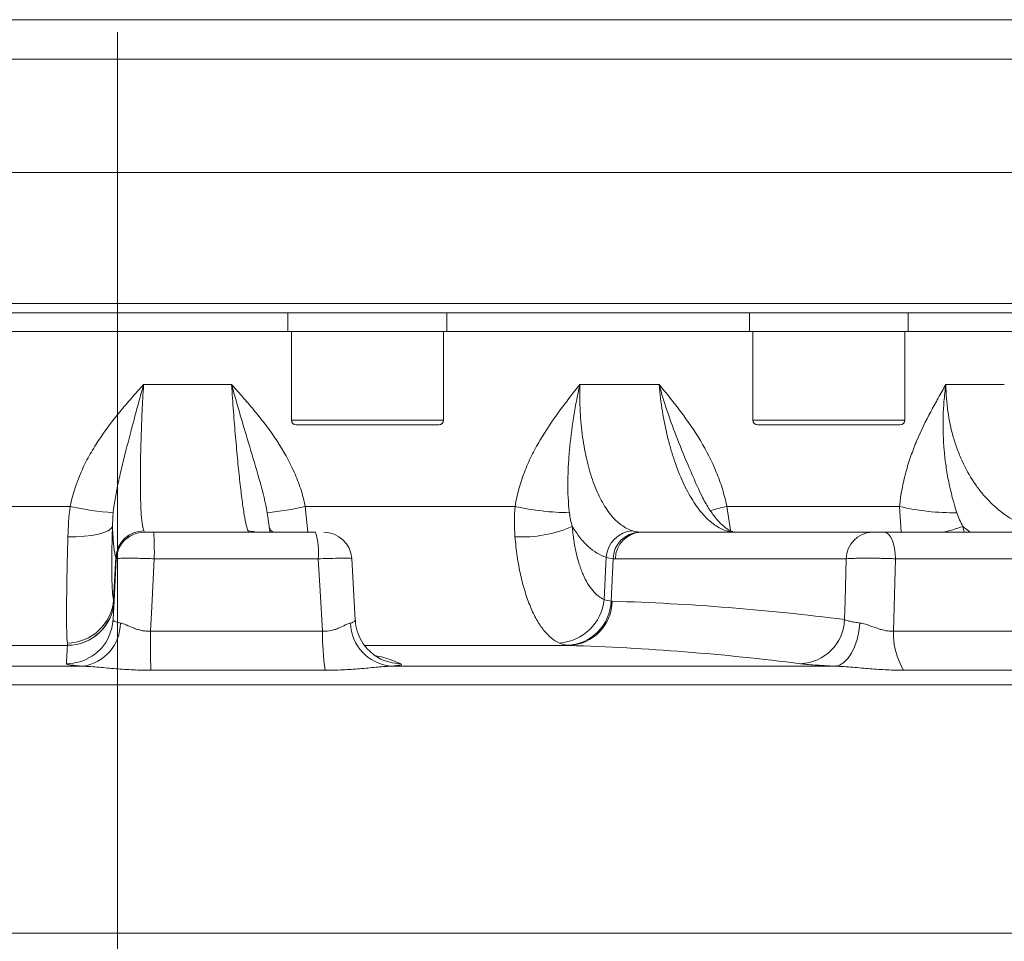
# Model space of a CAD drawing. Header units: millimetres. Extents: x 0 to 8410, y 0 to 5940.
# Tile 15 of 256: x 1256 to 1361, y 1481 to 1580. Entities that reach past the tile are written whole.
import ezdxf

# ---------------------------------------------------------------- set-up
doc = ezdxf.new("R2010")
doc.units = ezdxf.units.MM
doc.header["$LTSCALE"] = 10
doc.linetypes.add('CENTERX2', pattern=[20.32, 12.7, -2.54, 2.54, -2.54])
doc.styles.add('SLDTEXTSTYLE0', font='TXT', dxfattribs={"width": 0.605})
doc.dimstyles.new('SLDDIMSTYLE0', dxfattribs={"dimtxt": 50, "dimasz": 50, "dimexe": 0, "dimexo": 0.0625, "dimgap": 12.5, "dimtad": 1, "dimtoh": 1, "dimdec": 1, "dimrnd": 1e-09, "dimzin": 12, "dimdsep": 46, "dimtxsty": 'SLDTEXTSTYLE0', "dimsah": 1, "dimcen": 0.09, "dimadec": 0, "dimazin": 0, "dimtfac": 1, "dimtofl": 0, "dimtmove": 0, "dimatfit": 3, "dimfxl": 1, "dimfrac": 2, "dimtolj": 1, "dimtzin": 12, "dimarcsym": 0})

# ---------------------------------------------------------------- blocks, each defined once
blk = doc.blocks.new('*D2')
at = {"color": 7, "linetype": 'Continuous', "lineweight": 0}
for p, q in [((1441.19, 1878.04), (1441.19, 1213.4)), ((1266.19, 1248.39), (1266.19, 1213.4)), ((1441.19, 1228.4), (1266.19, 1228.4))]:
    blk.add_line(p, q, dxfattribs=at)
for points in [[(1266.19, 1228.4), (1316.19, 1220.9), (1316.19, 1235.9)], [(1441.19, 1228.4), (1391.19, 1235.9), (1391.19, 1220.9)]]:
    blk.add_solid(points, dxfattribs=at)
at = {"color": 7, "linetype": 'Continuous', "lineweight": 0, "insert": (1296.4, 1292.85), "char_height": 50, "attachment_point": 1, "style": 'SLDTEXTSTYLE0'}
blk.add_mtext('175', dxfattribs=at)
blk = doc.blocks.new('*D8')
at = {"color": 7, "linetype": 'Continuous', "lineweight": 0}
for p, q in [((1441.19, 1878.04), (715.54, 1878.04)), ((730.54, 1878.04), (730.54, 1383.04)), ((1102.29, 1383.04), (715.54, 1383.04))]:
    blk.add_line(p, q, dxfattribs=at)
for points in [[(730.54, 1878.04), (723.04, 1828.04), (738.04, 1828.04)], [(730.54, 1383.04), (738.04, 1433.04), (723.04, 1433.04)]]:
    blk.add_solid(points, dxfattribs=at)
at = {"color": 7, "linetype": 'Continuous', "lineweight": 0, "insert": (666.09, 1573.26), "char_height": 50, "attachment_point": 1, "rotation": 90, "style": 'SLDTEXTSTYLE0'}
blk.add_mtext('495', dxfattribs=at)
blk = doc.blocks.new('*D9')
at = {"color": 7, "linetype": 'Continuous', "lineweight": 0}
for p, q in [((1441.19, 3305.04), (615.54, 3305.04)), ((630.54, 3305.04), (630.54, 1383.04)), ((1102.29, 1383.04), (615.54, 1383.04))]:
    blk.add_line(p, q, dxfattribs=at)
for points in [[(630.54, 3305.04), (623.04, 3255.04), (638.04, 3255.04)], [(630.54, 1383.04), (638.04, 1433.04), (623.04, 1433.04)]]:
    blk.add_solid(points, dxfattribs=at)
at = {"color": 7, "linetype": 'Continuous', "lineweight": 0, "insert": (566.09, 2267.66), "char_height": 50, "attachment_point": 1, "rotation": 90, "style": 'SLDTEXTSTYLE0'}
blk.add_mtext('1922', dxfattribs=at)

msp = doc.modelspace()

# ---------------------------------------------------------------- linework, layer by layer
at = {"color": 7, "linetype": 'CENTERX2', "lineweight": 0}
msp.add_line((1266.190786, 1248.38779), (1266.190786, 1765.919538), dxfattribs=at)
at = {"color": 8, "linetype": 'Continuous', "lineweight": 0}
for p, q in [((1099.254925, 1579.920769), (1433.188785, 1579.920769)), ((1432.745863, 1575.692177), (1099.837053, 1575.692177)), ((1119.690779, 1549.544767), (1412.690792, 1549.544767)), ((1268.961772, 1540.85891), (1278.379999, 1540.85891)), ((1315.662693, 1540.85891), (1324.143559, 1540.85891)), ((1354.831967, 1540.85891), (1361.084331, 1540.85891)), ((1284.78316, 1537.044764), (1301.053159, 1537.044764)), ((1334.168907, 1537.044764), (1334.788147, 1537.044764)), ((1334.788147, 1537.044764), (1350.438911, 1537.044764)), ((1238.098079, 1527.810335), (1261.114715, 1527.810335)), ((1282.295454, 1526.407629), (1282.197991, 1527.137682)), ((1286.270866, 1527.810335), (1286.540747, 1525.044769)), ((1286.270866, 1527.810335), (1308.734193, 1527.810335)), ((1331.386644, 1527.810335), (1349.876817, 1527.810335)), ((1331.386644, 1527.810335), (1331.805106, 1525.052116)), ((1350.061219, 1525.044769), (1349.876817, 1527.810335)), ((1280.30387, 1525.053218), (1280.529338, 1525.044769)), ((1356.654253, 1525.667295), (1356.789652, 1525.044769)), ((1357.422154, 1525.044769), (1356.654253, 1525.667295)), ((1265.7581, 1517.842904), (1265.995248, 1522.376403)), ((1287.661726, 1522.201777), (1270.111551, 1522.201777)), ((1318.260062, 1517.842904), (1318.473607, 1522.376403)), ((1318.995021, 1517.674834), (1319.21469, 1522.211716)), ((1344.165806, 1522.201777), (1319.455627, 1522.201777)), ((1365.25761, 1522.201777), (1349.454138, 1522.201777)), ((1269.697667, 1514.458448), (1288.122889, 1514.458448)), ((1349.229906, 1514.458448), (1365.821335, 1514.458448)), ((1260.813235, 1512.927607), (1234.174561, 1512.927607)), ((1314.490124, 1512.927607), (1292.675454, 1512.927607)), ((1213.734206, 1510.703907), (1262.494928, 1510.703907)), ((1288.408343, 1510.269582), (1269.74331, 1510.269582)), ((1295.405125, 1510.703907), (1342.993665, 1510.703907)), ((1367.118064, 1510.269582), (1350.310694, 1510.269582)), ((1469.672996, 1508.705899), (1193.908948, 1508.705899)), ((1201.010007, 1482.108176), (1483.221326, 1482.108176))]:
    msp.add_line(p, q, dxfattribs=at)
at = {"color": 7, "linetype": 'Continuous', "lineweight": 0}
for p, q in [((1428.447861, 1563.544765), (1104.723099, 1563.544765)), ((1411.69079, 1548.544765), (1120.690781, 1548.544765)), ((1284.41816, 1548.544765), (1284.41816, 1546.544761)), ((1301.418159, 1546.544761), (1301.418159, 1548.544765)), ((1333.803911, 1548.544765), (1333.803911, 1546.544761)), ((1350.803908, 1546.544761), (1350.803908, 1548.544765)), ((1247.963412, 1546.544761), (1284.41816, 1546.544761)), ((1284.41816, 1546.544761), (1301.418159, 1546.544761)), ((1284.78316, 1546.544761), (1284.78316, 1537.044764)), ((1301.053159, 1537.044764), (1301.053159, 1546.544761)), ((1301.418159, 1546.544761), (1333.803911, 1546.544761)), ((1333.803911, 1546.544761), (1334.450934, 1546.544761)), ((1334.168907, 1546.544761), (1334.168907, 1537.044764)), ((1334.450934, 1546.544761), (1350.803908, 1546.544761)), ((1350.438911, 1537.044764), (1350.438911, 1546.544761)), ((1350.803908, 1546.544761), (1371.602122, 1546.544761)), ((1300.553158, 1536.54477), (1285.283159, 1536.54477)), ((1335.250091, 1536.54477), (1334.668908, 1536.54477)), ((1349.93891, 1536.54477), (1335.250091, 1536.54477)), ((1282.446727, 1525.449753), (1282.309633, 1526.409418)), ((1270.05512, 1525.044769), (1287.352694, 1525.044769)), ((1322.223466, 1525.044769), (1346.933644, 1525.044769)), ((1332.163211, 1525.053218), (1332.30507, 1525.048897)), ((1348.255727, 1525.044769), (1363.83174, 1525.044769)), ((1291.624403, 1515.631855), (1291.238628, 1522.219226))]:
    msp.add_line(p, q, dxfattribs=at)
at = {"color": 8, "linetype": 'Continuous', "lineweight": 0, "flags": 128}
for points in [[(1265.641449, 1525.667295), (1265.493135, 1525.428742), (1265.184978, 1525.20673), (1264.727165, 1525.008589), (1264.134828, 1524.840877), (1263.427548, 1524.709121), (1262.628705, 1524.617702), (1261.764706, 1524.569631), (1260.86411, 1524.566487)], [(1280.142266, 1525.1932), (1280.70441, 1525.137648), (1281.061512, 1525.044769)], [(1331.364158, 1525.1932), (1331.866022, 1525.137648), (1332.058091, 1525.086895)], [(1348.255727, 1525.044769), (1348.482143, 1524.990887), (1348.700423, 1524.831191), (1348.902728, 1524.571419), (1349.081796, 1524.220884), (1349.231187, 1523.792193), (1349.345554, 1523.300737), (1349.420767, 1522.764176), (1349.454138, 1522.201777)], [(1270.111551, 1522.201777), (1269.837119, 1517.067507), (1269.697667, 1514.458448)], [(1288.122889, 1514.458448), (1287.868678, 1518.727139), (1287.661726, 1522.201777)], [(1343.983833, 1515.702486), (1344.039436, 1517.68741), (1344.165806, 1522.201777)], [(1349.454138, 1522.201777), (1349.305492, 1517.067507), (1349.229906, 1514.458448)], [(1345.628489, 1515.328825), (1345.519956, 1514.427275), (1345.330004, 1513.568253), (1345.064979, 1512.780488), (1344.733756, 1512.090355), (1344.347428, 1511.520967), (1343.918916, 1511.091367), (1343.462568, 1510.815934), (1342.993665, 1510.703907)], [(1294.709291, 1511.315599), (1295.580344, 1511.060611), (1296.514958, 1510.969967)]]:
    msp.add_lwpolyline(points, dxfattribs=at)
at = {"color": 7, "linetype": 'Continuous', "lineweight": 0, "flags": 128}
for points in [[(1265.701178, 1515.702486), (1265.805203, 1517.68741), (1266.041791, 1522.201777)], [(1265.701178, 1515.702486), (1265.562378, 1514.766976), (1265.257779, 1513.892457)]]:
    msp.add_lwpolyline(points, dxfattribs=at)
at = {"color": 7, "linetype": 'Continuous', "lineweight": 0}
for centre, radius, start, end in [((1285.28316, 1537.044765), 0.5, 180, 270), ((1300.55316, 1537.044765), 0.5, 270, 0), ((1334.668908, 1537.044765), 0.5, 180, 270), ((1349.938908, 1537.044765), 0.5, 270, 0), ((1269.037679, 1522.044765), 3, 90, 177), ((1280.662716, 1522.879281), 7.031725, 354.47099479, 17.93632041), ((1288.248328, 1522.044764), 3.000005, 3.44304525, 89.99991232)]:
    msp.add_arc(centre, radius, start, end, dxfattribs=at)
at = {"color": 8, "linetype": 'Continuous', "lineweight": 0}
for centre, radius, start, end in [((1267.538459, 1555.68139), 28.601751, 257.02107307, 266.3491792), ((1279.072227, 1558.730828), 31.747398, 275.65034495, 283.10565228), ((1314.851483, 1555.218822), 28.082848, 257.41838464, 269.36801919), ((1338.192485, 1497.559245), 31.007224, 102.67920438, 106.05886253), ((1355.544628, 1551.194928), 24.061655, 256.37573867, 271.09689735), ((1269.000681, 1522.181459), 3.011749, 90.13430123, 176.28876147), ((1269.037327, 1522.054058), 2.999161, 89.94626739, 176.9867312), ((1233.038682, 1522.887963), 37.079219, 358.93962683, 3.33463611), ((1283.117745, 1525.768247), 0.749661, 193.79927537, 254.81220062), ((1309.503477, 1537.828279), 13.285174, 266.60016007, 293.74023883), ((1321.503201, 1522.161199), 3.037227, 93.36169508, 175.93686335), ((1322.133869, 1522.135239), 2.92018, 92.22461962, 178.49930519), ((1322.334044, 1522.168282), 2.878612, 92.20149363, 179.33330571), ((1347.044224, 1522.16828), 2.878614, 92.20152489, 179.33327444), ((1350.907895, 1541.828691), 17.15259, 281.90067605, 289.57338887), ((1260.754829, 1518.201357), 5.016095, 270.62522666, 355.90211224), ((1260.811136, 1517.927389), 4.999783, 270.02405637, 356.9980414), ((1260.814097, 1517.938496), 4.997407, 270.06394164, 356.97567693), ((1313.104249, 1518.354297), 5.181113, 273.96118796, 354.33549711), ((1314.104989, 1517.82936), 4.892473, 272.37572716, 358.19003903), ((1314.300154, 1517.748497), 4.824632, 272.25661468, 359.01489847), ((1261.806189, 1515.326676), 4.673795, 278.4740767, 0.02633802), ((1295.902251, 1515.46586), 4.787832, 181.64011806, 264.04017097), ((1339.082758, 1515.869737), 4.903927, 272.35920344, 358.04551629), ((1427.670267, 1514.085094), 157.973041, 179.86458694, 181.38399549), ((1313.621594, 1514.091922), 25.50134, 179.17646973, 188.62042333), ((1356.8303, 1514.185599), 7.60529, 177.94400114, 210.99123021), ((1260.710144, 1515.969456), 4.999492, 270.04973572, 335.45283757)]:
    msp.add_arc(centre, radius, start, end, dxfattribs=at)
for points, knots in [([(1261.114715, 1527.810336), (1261.360925, 1529.086104), (1261.761959, 1530.305025), (1262.537822, 1532.069078), (1262.826406, 1532.647114), (1263.453207, 1533.78023), (1263.788467, 1534.330254), (1264.846868, 1535.940383), (1265.622697, 1536.960485), (1266.843977, 1538.44638), (1267.260667, 1538.934299), (1268.105072, 1539.901511), (1268.533933, 1540.382055), (1268.961772, 1540.858905)], [0, 0, 0, 0, 0.25, 0.25, 0.375, 0.375, 0.5, 0.5, 0.75, 0.75, 0.875, 0.875, 1, 1, 1, 1]), ([(1265.717221, 1527.137676), (1265.830359, 1528.232103), (1266.035304, 1529.321008), (1266.394634, 1530.982057), (1266.524268, 1531.541137), (1266.794488, 1532.664048), (1266.935251, 1533.228577), (1267.368925, 1534.934683), (1267.672738, 1536.088986), (1268.143712, 1537.852821), (1268.303402, 1538.446099), (1268.547088, 1539.344505), (1268.629013, 1539.645387), (1268.794311, 1540.250045), (1268.878203, 1540.555666), (1268.961772, 1540.858905)], [0, 0, 0, 0, 0.25, 0.25, 0.375, 0.375, 0.5, 0.5, 0.75, 0.75, 0.875, 0.875, 0.9375, 0.9375, 1, 1, 1, 1]), ([(1268.961772, 1540.858905), (1268.9333, 1540.371401), (1268.906432, 1539.886215), (1268.856308, 1538.928823), (1268.832979, 1538.45541), (1268.768135, 1537.050784), (1268.731724, 1536.135068), (1268.687746, 1534.793678), (1268.674959, 1534.354247), (1268.653402, 1533.502328), (1268.644572, 1533.08802), (1268.623835, 1531.879573), (1268.617642, 1531.119648), (1268.620181, 1530.05098), (1268.623016, 1529.709624), (1268.632497, 1529.062508), (1268.639145, 1528.755658), (1268.664715, 1527.884581), (1268.68922, 1527.369453), (1268.753598, 1526.475695), (1268.792669, 1526.108805), (1268.883465, 1525.532463), (1268.935248, 1525.322213), (1268.993622, 1525.193201)], [0, 0, 0, 0, 0.0625, 0.0625, 0.125, 0.125, 0.25, 0.25, 0.3125, 0.3125, 0.375, 0.375, 0.5, 0.5, 0.5625, 0.5625, 0.625, 0.625, 0.75, 0.75, 0.875, 0.875, 1, 1, 1, 1]), ([(1280.142266, 1525.193201), (1280.082099, 1525.322276), (1280.018419, 1525.53267), (1279.884192, 1526.109451), (1279.81351, 1526.47666), (1279.66536, 1527.371131), (1279.589796, 1527.886676), (1279.474193, 1528.758475), (1279.435281, 1529.065583), (1279.356674, 1529.713249), (1279.316854, 1530.054925), (1279.196997, 1531.124402), (1279.1178, 1531.884906), (1278.999968, 1533.09429), (1278.960852, 1533.508921), (1278.882944, 1534.361514), (1278.843988, 1534.80139), (1278.72881, 1536.14337), (1278.654993, 1537.05862), (1278.513097, 1538.928648), (1278.445017, 1539.883423), (1278.379999, 1540.858905)], [0, 0, 0, 0, 0.125, 0.125, 0.25, 0.25, 0.375, 0.375, 0.4375, 0.4375, 0.5, 0.5, 0.625, 0.625, 0.6875, 0.6875, 0.75, 0.75, 0.875, 0.875, 1, 1, 1, 1]), ([(1282.197991, 1527.137676), (1282.010461, 1528.227085), (1281.733838, 1529.315879), (1281.126422, 1531.517868), (1280.793458, 1532.631804), (1280.112197, 1534.912987), (1279.761692, 1536.084383), (1279.241407, 1537.857836), (1279.068406, 1538.452666), (1278.723464, 1539.650013), (1278.551072, 1540.254017), (1278.379999, 1540.858905)], [0, 0, 0, 0, 0.25, 0.25, 0.5, 0.5, 0.75, 0.75, 0.875, 0.875, 1, 1, 1, 1]), ([(1286.270865, 1527.810336), (1286.14428, 1528.44608), (1285.97878, 1529.070627), (1285.57927, 1530.299986), (1285.344228, 1530.906404), (1284.560239, 1532.671131), (1283.93049, 1533.784589), (1282.521274, 1535.923518), (1281.738996, 1536.950955), (1280.509799, 1538.442234), (1280.090711, 1538.931361), (1279.241596, 1539.900356), (1278.812591, 1540.379062), (1278.379999, 1540.858905)], [0, 0, 0, 0, 0.125, 0.125, 0.25, 0.25, 0.5, 0.5, 0.75, 0.75, 0.875, 0.875, 1, 1, 1, 1]), ([(1308.734192, 1527.810336), (1308.931367, 1529.086104), (1309.275314, 1530.305025), (1309.954315, 1532.069078), (1310.208651, 1532.647114), (1310.763353, 1533.78023), (1311.061092, 1534.330254), (1312.002582, 1535.940383), (1312.694625, 1536.960485), (1313.782242, 1538.44638), (1314.153057, 1538.934299), (1314.903372, 1539.901511), (1315.283887, 1540.382055), (1315.662694, 1540.858905)], [0, 0, 0, 0, 0.25, 0.25, 0.375, 0.375, 0.5, 0.5, 0.75, 0.75, 0.875, 0.875, 1, 1, 1, 1]), ([(1314.54173, 1527.137676), (1314.407296, 1528.232103), (1314.36565, 1529.321008), (1314.377832, 1530.982057), (1314.395321, 1531.541137), (1314.453046, 1532.664048), (1314.493292, 1533.228577), (1314.645531, 1534.934683), (1314.788688, 1536.088986), (1315.066778, 1537.852821), (1315.170146, 1538.446099), (1315.342002, 1539.344505), (1315.402091, 1539.645387), (1315.52804, 1540.250045), (1315.594325, 1540.555666), (1315.662694, 1540.858905)], [0, 0, 0, 0, 0.25, 0.25, 0.375, 0.375, 0.5, 0.5, 0.75, 0.75, 0.875, 0.875, 0.9375, 0.9375, 1, 1, 1, 1]), ([(1315.662694, 1540.858905), (1315.649685, 1540.371401), (1315.646195, 1539.886215), (1315.657853, 1538.928823), (1315.672961, 1538.45541), (1315.745727, 1537.050784), (1315.830622, 1536.135068), (1316.014568, 1534.793678), (1316.085146, 1534.354247), (1316.242576, 1533.502328), (1316.329668, 1533.08802), (1316.615719, 1531.879573), (1316.83927, 1531.119648), (1317.225724, 1530.05098), (1317.362134, 1529.709624), (1317.647139, 1529.062508), (1317.796123, 1528.755658), (1318.262246, 1527.884581), (1318.598411, 1527.369453), (1319.323495, 1526.475695), (1319.703178, 1526.108805), (1320.491306, 1525.532463), (1320.900399, 1525.322213), (1321.325101, 1525.193201)], [0, 0, 0, 0, 0.0625, 0.0625, 0.125, 0.125, 0.25, 0.25, 0.3125, 0.3125, 0.375, 0.375, 0.5, 0.5, 0.5625, 0.5625, 0.625, 0.625, 0.75, 0.75, 0.875, 0.875, 1, 1, 1, 1]), ([(1328.205425, 1529.996127), (1327.884364, 1530.736047), (1327.118063, 1532.502071), (1325.631336, 1536.0664), (1324.655302, 1539.015551), (1324.145936, 1540.850346), (1324.143559, 1540.85891)], [0, 0, 0, 0, 0.21526675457, 0.51379359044, 0.99773080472, 1, 1, 1, 1]), ([(1331.364161, 1525.193201), (1330.937661, 1525.322276), (1330.517681, 1525.53267), (1329.690115, 1526.109451), (1329.281793, 1526.47666), (1328.481023, 1527.371131), (1328.098772, 1527.886676), (1327.551443, 1528.758475), (1327.373365, 1529.065583), (1327.026044, 1529.713249), (1326.85629, 1530.054925), (1326.364166, 1531.124402), (1326.063727, 1531.884906), (1325.652941, 1533.09429), (1325.522697, 1533.508921), (1325.275758, 1534.361514), (1325.158608, 1534.80139), (1324.831559, 1536.14337), (1324.647702, 1537.05862), (1324.345612, 1538.928648), (1324.227376, 1539.883423), (1324.143559, 1540.858905)], [0, 0, 0, 0, 0.125, 0.125, 0.25, 0.25, 0.375, 0.375, 0.4375, 0.4375, 0.5, 0.5, 0.625, 0.625, 0.6875, 0.6875, 0.75, 0.75, 0.875, 0.875, 1, 1, 1, 1]), ([(1331.386641, 1527.810336), (1331.26043, 1528.44608), (1331.10096, 1529.070627), (1330.723121, 1530.299986), (1330.503815, 1530.906404), (1329.778244, 1532.671131), (1329.202381, 1533.784589), (1327.918032, 1535.923518), (1327.206998, 1536.950955), (1326.087991, 1538.442234), (1325.706202, 1538.931361), (1324.931532, 1539.900356), (1324.539587, 1540.379062), (1324.143559, 1540.858905)], [0, 0, 0, 0, 0.125, 0.125, 0.25, 0.25, 0.5, 0.5, 0.75, 0.75, 0.875, 0.875, 1, 1, 1, 1]), ([(1349.87682, 1527.810336), (1349.994943, 1529.086104), (1350.22944, 1530.305025), (1350.708207, 1532.069078), (1350.889576, 1532.647114), (1351.28773, 1533.78023), (1351.502619, 1534.330254), (1352.183865, 1535.940383), (1352.686765, 1536.960485), (1353.475139, 1538.44638), (1353.743627, 1538.934299), (1354.285623, 1539.901511), (1354.559861, 1540.382055), (1354.831966, 1540.858905)], [0, 0, 0, 0, 0.25, 0.25, 0.375, 0.375, 0.5, 0.5, 0.75, 0.75, 0.875, 0.875, 1, 1, 1, 1]), ([(1356.005246, 1527.137676), (1355.643706, 1528.232103), (1355.361809, 1529.321008), (1355.024989, 1530.982057), (1354.92767, 1531.541137), (1354.764112, 1532.664048), (1354.697714, 1533.228577), (1354.545341, 1534.934683), (1354.506049, 1536.088986), (1354.548917, 1537.852821), (1354.580226, 1538.446099), (1354.654088, 1539.344505), (1354.683194, 1539.645387), (1354.750619, 1540.250045), (1354.789207, 1540.555666), (1354.831966, 1540.858905)], [0, 0, 0, 0, 0.25, 0.25, 0.375, 0.375, 0.5, 0.5, 0.75, 0.75, 0.875, 0.875, 0.9375, 0.9375, 1, 1, 1, 1]), ([(1354.831966, 1540.858905), (1354.8364, 1540.371401), (1354.856819, 1539.886215), (1354.928486, 1538.928823), (1354.979731, 1538.45541), (1355.179028, 1537.050784), (1355.372304, 1536.135068), (1355.756171, 1534.793678), (1355.89937, 1534.354247), (1356.211819, 1533.502328), (1356.381574, 1533.08802), (1356.930864, 1531.879573), (1357.350125, 1531.119648), (1358.06166, 1530.05098), (1358.310879, 1529.709624), (1358.828018, 1529.062508), (1359.096656, 1528.755658), (1359.932369, 1527.884581), (1360.529016, 1527.369453), (1361.804419, 1526.475695), (1362.466911, 1526.108805), (1363.832385, 1525.532463), (1364.536507, 1525.322213), (1365.262881, 1525.193201)], [0, 0, 0, 0, 0.0625, 0.0625, 0.125, 0.125, 0.25, 0.25, 0.3125, 0.3125, 0.375, 0.375, 0.5, 0.5, 0.5625, 0.5625, 0.625, 0.625, 0.75, 0.75, 0.875, 0.875, 1, 1, 1, 1]), ([(1265.641449, 1525.667289), (1265.623945, 1525.170888), (1265.609101, 1524.683752), (1265.585176, 1523.745141), (1265.576092, 1523.294663), (1265.56353, 1522.430375), (1265.560052, 1522.016565), (1265.559175, 1521.424235), (1265.559616, 1521.231727), (1265.561935, 1520.862313), (1265.563811, 1520.684599), (1265.571544, 1520.172043), (1265.579498, 1519.85769), (1265.601036, 1519.283996), (1265.614765, 1519.023211), (1265.663447, 1518.346223), (1265.705751, 1518.027136), (1265.7581, 1517.842902)], [0, 0, 0, 0, 0.125, 0.125, 0.25, 0.25, 0.375, 0.375, 0.4375, 0.4375, 0.5, 0.5, 0.625, 0.625, 0.75, 0.75, 1, 1, 1, 1]), ([(1265.995248, 1522.376403), (1265.911299, 1522.582727), (1265.839862, 1522.964568), (1265.765658, 1523.653597), (1265.751582, 1523.802126), (1265.724983, 1524.120987), (1265.712429, 1524.291847), (1265.677401, 1524.834151), (1265.657674, 1525.232792), (1265.641449, 1525.667289)], [0, 0, 0, 0, 0.5, 0.5, 0.625, 0.625, 0.75, 0.75, 1, 1, 1, 1]), ([(1314.851964, 1525.667289), (1314.889356, 1525.170888), (1314.942794, 1524.683752), (1315.079348, 1523.745141), (1315.162109, 1523.294663), (1315.35584, 1522.430375), (1315.46681, 1522.016565), (1315.655102, 1521.424235), (1315.721513, 1521.231727), (1315.859528, 1520.862313), (1315.931377, 1520.684599), (1316.155289, 1520.172043), (1316.315677, 1519.85769), (1316.658808, 1519.283996), (1316.843058, 1519.023211), (1317.415033, 1518.346223), (1317.823635, 1518.027136), (1318.260061, 1517.842902)], [0, 0, 0, 0, 0.125, 0.125, 0.25, 0.25, 0.375, 0.375, 0.4375, 0.4375, 0.5, 0.5, 0.625, 0.625, 0.75, 0.75, 1, 1, 1, 1]), ([(1318.473606, 1522.376403), (1317.803015, 1522.582727), (1317.164605, 1522.964568), (1316.405412, 1523.653597), (1316.255539, 1523.802126), (1315.959792, 1524.120987), (1315.813508, 1524.291847), (1315.38383, 1524.834151), (1315.111213, 1525.232792), (1314.851964, 1525.667289)], [0, 0, 0, 0, 0.5, 0.5, 0.625, 0.625, 0.75, 0.75, 1, 1, 1, 1]), ([(1260.809565, 1513.185556), (1260.775872, 1513.453918), (1260.752262, 1513.918876), (1260.73104, 1514.904731), (1260.726396, 1515.28439), (1260.722132, 1516.119363), (1260.72244, 1516.576794), (1260.726444, 1517.322454), (1260.728371, 1517.580962), (1260.733417, 1518.118258), (1260.736552, 1518.398215), (1260.747647, 1519.259481), (1260.757256, 1519.861127), (1260.780664, 1521.117632), (1260.794462, 1521.772493), (1260.818334, 1522.795761), (1260.826842, 1523.144468), (1260.844773, 1523.849132), (1260.854207, 1524.205688), (1260.86411, 1524.566482)], [0, 0, 0, 0, 0.25, 0.25, 0.375, 0.375, 0.5, 0.5, 0.5625, 0.5625, 0.625, 0.625, 0.75, 0.75, 0.875, 0.875, 0.9375, 0.9375, 1, 1, 1, 1]), ([(1313.462165, 1513.185556), (1312.866412, 1513.453918), (1312.307213, 1513.918876), (1311.521495, 1514.904731), (1311.267869, 1515.28439), (1310.794253, 1516.119363), (1310.572194, 1516.576794), (1310.260995, 1517.322454), (1310.160923, 1517.580962), (1309.968224, 1518.118258), (1309.875253, 1518.398215), (1309.610856, 1519.259481), (1309.453878, 1519.861127), (1309.177195, 1521.117632), (1309.05749, 1521.772493), (1308.906586, 1522.795761), (1308.86101, 1523.144468), (1308.780497, 1523.849132), (1308.745447, 1524.205688), (1308.71562, 1524.566482)], [0, 0, 0, 0, 0.25, 0.25, 0.375, 0.375, 0.5, 0.5, 0.5625, 0.5625, 0.625, 0.625, 0.75, 0.75, 0.875, 0.875, 0.9375, 0.9375, 1, 1, 1, 1]), ([(1270.111551, 1522.201772), (1269.84498, 1522.212414), (1269.582414, 1522.221839), (1269.064972, 1522.238356), (1268.807346, 1522.245505), (1268.315965, 1522.256947), (1268.082509, 1522.261265), (1267.639925, 1522.267111), (1267.430354, 1522.268604), (1267.054271, 1522.268615), (1266.885144, 1522.267179), (1266.585853, 1522.261338), (1266.459138, 1522.256978), (1266.254543, 1522.245626), (1266.175406, 1522.238546), (1266.06931, 1522.221892), (1266.042349, 1522.212414), (1266.041791, 1522.201772)], [0, 0, 0, 0, 0.125, 0.125, 0.25, 0.25, 0.375, 0.375, 0.5, 0.5, 0.625, 0.625, 0.75, 0.75, 0.875, 0.875, 1, 1, 1, 1]), ([(1349.45414, 1522.201772), (1349.209569, 1522.212414), (1348.958566, 1522.221839), (1348.444217, 1522.238356), (1348.177852, 1522.245505), (1347.648818, 1522.256947), (1347.386774, 1522.261265), (1346.867602, 1522.267111), (1346.609572, 1522.268604), (1346.120983, 1522.268615), (1345.887476, 1522.267179), (1345.442686, 1522.261338), (1345.236315, 1522.256978), (1344.861845, 1522.245626), (1344.691271, 1522.238546), (1344.394062, 1522.221892), (1344.268349, 1522.212414), (1344.165807, 1522.201772)], [0, 0, 0, 0, 0.125, 0.125, 0.25, 0.25, 0.375, 0.375, 0.5, 0.5, 0.625, 0.625, 0.75, 0.75, 0.875, 0.875, 1, 1, 1, 1]), ([(1265.701178, 1515.702484), (1265.699215, 1515.665042), (1265.714352, 1515.628855), (1265.778594, 1515.558985), (1265.828292, 1515.525113), (1265.959627, 1515.461843), (1266.041225, 1515.43224), (1266.23659, 1515.377174), (1266.351673, 1515.351518), (1266.479984, 1515.328827)], [0, 0, 0, 0, 0.25, 0.25, 0.5, 0.5, 0.75, 0.75, 1, 1, 1, 1]), ([(1266.479984, 1515.328827), (1266.673596, 1515.294586), (1266.885038, 1515.214163), (1267.348099, 1515.0204), (1267.601546, 1514.905205), (1268.004342, 1514.746685), (1268.143058, 1514.695876), (1268.431679, 1514.603966), (1268.583041, 1514.562571), (1268.89225, 1514.49762), (1269.049515, 1514.47407), (1269.369987, 1514.448999), (1269.534272, 1514.44766), (1269.697667, 1514.458448)], [0, 0, 0, 0, 0.25, 0.25, 0.5, 0.5, 0.625, 0.625, 0.75, 0.75, 0.875, 0.875, 1, 1, 1, 1]), ([(1288.122888, 1514.458448), (1288.447287, 1514.436923), (1288.761091, 1514.464499), (1289.209484, 1514.561932), (1289.353922, 1514.603234), (1289.628305, 1514.695488), (1289.758636, 1514.746427), (1290.132915, 1514.905077), (1290.362772, 1515.020077), (1290.774167, 1515.214225), (1290.956378, 1515.294625), (1291.116382, 1515.328827)], [0, 0, 0, 0, 0.25, 0.25, 0.375, 0.375, 0.5, 0.5, 0.75, 0.75, 1, 1, 1, 1]), ([(1291.116381, 1515.328825), (1291.295926, 1515.376357), (1291.608804, 1515.459187), (1291.587237, 1515.578285), (1291.578047, 1515.629038)], [0, 0, 0, 0, 0.57385102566, 1, 1, 1, 1]), ([(1343.983835, 1515.702484), (1344.064667, 1515.665042), (1344.160638, 1515.628855), (1344.382653, 1515.558985), (1344.509738, 1515.525113), (1344.787559, 1515.461843), (1344.938705, 1515.43224), (1345.265711, 1515.377174), (1345.443382, 1515.351518), (1345.628486, 1515.328827)], [0, 0, 0, 0, 0.25, 0.25, 0.5, 0.5, 0.75, 0.75, 1, 1, 1, 1]), ([(1345.628486, 1515.328827), (1345.907795, 1515.294586), (1346.190177, 1515.214163), (1346.771874, 1515.0204), (1347.072831, 1514.905205), (1347.526314, 1514.746685), (1347.678638, 1514.695876), (1347.987529, 1514.603966), (1348.145563, 1514.562571), (1348.460059, 1514.49762), (1348.616001, 1514.47407), (1348.925603, 1514.448999), (1349.080217, 1514.44766), (1349.229906, 1514.458448)], [0, 0, 0, 0, 0.25, 0.25, 0.5, 0.5, 0.625, 0.625, 0.75, 0.75, 0.875, 0.875, 1, 1, 1, 1]), ([(1293.750951, 1511.840716), (1294.049563, 1511.777182), (1294.966259, 1511.58214), (1295.891269, 1511.2165), (1296.514958, 1510.969967)], [0, 0, 0, 0, 0.3257481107, 1, 1, 1, 1]), ([(1262.494928, 1510.703906), (1262.207212, 1510.723381), (1261.947973, 1510.744159), (1261.505581, 1510.786659), (1261.319575, 1510.808551), (1261.018113, 1510.853582), (1260.902685, 1510.876855), (1260.750948, 1510.923287), (1260.713278, 1510.946586), (1260.714484, 1510.969965)], [0, 0, 0, 0, 0.25, 0.25, 0.5, 0.5, 0.75, 0.75, 1, 1, 1, 1]), ([(1269.74331, 1510.269578), (1269.114311, 1510.269578), (1268.487397, 1510.284964), (1267.237781, 1510.342567), (1266.615487, 1510.38486), (1265.391564, 1510.482847), (1264.784962, 1510.53912), (1263.606827, 1510.641001), (1263.036387, 1510.68778), (1262.494928, 1510.703906)], [0, 0, 0, 0, 0.25, 0.25, 0.5, 0.5, 0.75, 0.75, 1, 1, 1, 1]), ([(1295.405124, 1510.703906), (1294.907463, 1510.687787), (1294.371901, 1510.641002), (1293.252527, 1510.539013), (1292.671154, 1510.482811), (1291.486241, 1510.384774), (1290.878647, 1510.342464), (1289.653176, 1510.284962), (1289.033923, 1510.269578), (1288.408343, 1510.269578)], [0, 0, 0, 0, 0.25, 0.25, 0.5, 0.5, 0.75, 0.75, 1, 1, 1, 1]), ([(1296.514957, 1510.969965), (1296.635902, 1510.923083), (1296.601502, 1510.876857), (1296.317545, 1510.808616), (1296.18465, 1510.786452), (1295.848699, 1510.74395), (1295.645199, 1510.723503), (1295.405124, 1510.703906)], [0, 0, 0, 0, 0.5, 0.5, 0.75, 0.75, 1, 1, 1, 1]), ([(1342.993662, 1510.703906), (1342.580308, 1510.723381), (1342.18255, 1510.744159), (1341.448202, 1510.786659), (1341.107704, 1510.808551), (1340.480193, 1510.853582), (1340.192141, 1510.876855), (1339.68778, 1510.923287), (1339.469136, 1510.946586), (1339.284624, 1510.969965)], [0, 0, 0, 0, 0.25, 0.25, 0.5, 0.5, 0.75, 0.75, 1, 1, 1, 1]), ([(1350.310692, 1510.269578), (1349.73362, 1510.269578), (1349.146235, 1510.284964), (1347.9497, 1510.342567), (1347.340879, 1510.38486), (1346.113927, 1510.482847), (1345.490917, 1510.53912), (1344.241986, 1510.641001), (1343.618117, 1510.68778), (1342.993662, 1510.703906)], [0, 0, 0, 0, 0.25, 0.25, 0.5, 0.5, 0.75, 0.75, 1, 1, 1, 1])]:
    msp.add_open_spline(points, degree=3, knots=knots, dxfattribs=at)
at = {"color": 7, "linetype": 'Continuous', "lineweight": 0}
for points, knots in [([(1332.026239, 1525.103107), (1332.007696, 1525.106618), (1331.896617, 1525.12765), (1331.524586, 1525.311626), (1330.90178, 1525.779348), (1330.181226, 1526.546169), (1329.432861, 1527.604907), (1328.766288, 1528.748362), (1328.380047, 1529.635633), (1328.220382, 1530.002415)], [0, 0, 0, 0, 0.03302915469, 0.19785555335, 0.37304044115, 0.54456604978, 0.71161905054, 0.88078856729, 1, 1, 1, 1]), ([(1269.037679, 1525.044765), (1269.037679, 1525.044765), (1269.064753, 1525.044765), (1269.166728, 1525.044765), (1269.242871, 1525.044765), (1269.430999, 1525.044765), (1269.544111, 1525.044765), (1269.790141, 1525.044765), (1269.921667, 1525.044765), (1270.05512, 1525.044765)], [0, 0, 0, 0, 0.25, 0.25, 0.5, 0.5, 0.75, 0.75, 1, 1, 1, 1]), ([(1282.511121, 1525.044769), (1282.497532, 1525.119594), (1282.476951, 1525.232928), (1282.454392, 1525.394764), (1282.446727, 1525.449753)], [0, 0, 0, 0, 0.6602166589, 1, 1, 1, 1]), ([(1332.309347, 1525.051847), (1332.285256, 1525.052551), (1332.155039, 1525.056354), (1332.101694, 1525.077721), (1332.058217, 1525.095135)], [0, 0, 0, 0, 0.1850029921, 1, 1, 1, 1]), ([(1332.428742, 1525.045842), (1332.401811, 1525.044599), (1332.363583, 1525.042834), (1332.320654, 1525.050206), (1332.307968, 1525.052384)], [0, 0, 0, 0, 0.7044873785, 1, 1, 1, 1]), ([(1346.933647, 1525.044765), (1346.984727, 1525.044765), (1347.06049, 1525.044765), (1347.247555, 1525.044765), (1347.360844, 1525.044765), (1347.605252, 1525.044765), (1347.737969, 1525.044765), (1348.002674, 1525.044765), (1348.133399, 1525.044765), (1348.255731, 1525.044765)], [0, 0, 0, 0, 0.25, 0.25, 0.5, 0.5, 0.75, 0.75, 1, 1, 1, 1]), ([(1291.1928, 1522.216439), (1291.195498, 1522.227017), (1291.202253, 1522.253492), (1290.699949, 1522.270816), (1289.811337, 1522.267479), (1288.732882, 1522.242066), (1287.97688, 1522.213631), (1287.661726, 1522.201777)], [0, 0, 0, 0, 0.1520983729, 0.3806800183, 0.6089541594, 0.8369844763, 1, 1, 1, 1]), ([(1294.710427, 1511.325196), (1294.595771, 1511.369696), (1294.256308, 1511.501451), (1293.606362, 1511.900993), (1292.887786, 1512.540817), (1292.242022, 1513.40593), (1291.813494, 1514.45299), (1291.599992, 1515.226979), (1291.628749, 1515.619879), (1291.628769, 1515.620142)], [0, 0, 0, 0, 0.07807188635, 0.23114810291, 0.4032203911, 0.5918974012, 0.79291535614, 0.99986124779, 1, 1, 1, 1])]:
    msp.add_open_spline(points, degree=3, knots=knots, dxfattribs=at)
at = {"color": 8, "linetype": 'Continuous', "lineweight": 0}
for points in [[(1260.86411, 1524.566482), (1260.893361, 1525.632172), (1260.968297, 1526.714215), (1261.114715, 1527.810336)], [(1265.717221, 1527.137676), (1265.664061, 1526.62344), (1265.643434, 1526.133759), (1265.641449, 1525.667289)], [(1308.71562, 1524.566482), (1308.627517, 1525.632172), (1308.625971, 1526.714215), (1308.734192, 1527.810336)], [(1314.54173, 1527.137676), (1314.604897, 1526.62344), (1314.712974, 1526.133759), (1314.851964, 1525.667289)], [(1356.005246, 1527.137676), (1356.175123, 1526.62344), (1356.395451, 1526.133759), (1356.654256, 1525.667289)], [(1268.993622, 1525.193201), (1269.027689, 1525.117908), (1269.043325, 1525.071235), (1269.04014, 1525.05322)], [(1280.303871, 1525.05322), (1280.231101, 1525.071235), (1280.177363, 1525.117908), (1280.142266, 1525.193201)], [(1321.325101, 1525.193201), (1321.572962, 1525.117908), (1321.804886, 1525.071235), (1322.020517, 1525.05322)], [(1322.020517, 1525.05322), (1322.087978, 1525.047584), (1322.155644, 1525.044765), (1322.223466, 1525.044765)], [(1332.16321, 1525.05322), (1331.879183, 1525.071235), (1331.612949, 1525.117908), (1331.364161, 1525.193201)], [(1266.042312, 1522.21172), (1266.043424, 1522.232931), (1266.027553, 1522.287897), (1265.995248, 1522.376403)], [(1319.214689, 1522.21172), (1318.981852, 1522.232931), (1318.73466, 1522.287897), (1318.473606, 1522.376403)], [(1319.455625, 1522.201772), (1319.375143, 1522.201772), (1319.29481, 1522.205089), (1319.214689, 1522.21172)], [(1318.260061, 1517.842902), (1318.518823, 1517.752384), (1318.763993, 1517.696411), (1318.99502, 1517.674833)], [(1318.99502, 1517.674833), (1319.03793, 1517.670008), (1319.080958, 1517.666915), (1319.124073, 1517.665557)], [(1319.124073, 1517.665557), (1327.434204, 1517.403788), (1335.720798, 1516.749545), (1343.983835, 1515.702484)], [(1260.714484, 1510.969965), (1260.768362, 1512.01404), (1260.801485, 1512.666577), (1260.813235, 1512.9276)], [(1260.819675, 1512.941092), (1260.82971, 1512.972524), (1260.82607, 1513.054091), (1260.809565, 1513.185556)], [(1260.813235, 1512.9276), (1260.815287, 1512.929575), (1260.817434, 1512.934074), (1260.819675, 1512.941092)], [(1314.307793, 1512.941092), (1314.036135, 1512.972524), (1313.754014, 1513.054091), (1313.462165, 1513.185556)], [(1314.490126, 1512.9276), (1314.429241, 1512.929575), (1314.368449, 1512.934074), (1314.307793, 1512.941092)], [(1339.284624, 1510.969965), (1331.04436, 1512.01404), (1322.778357, 1512.666577), (1314.490126, 1512.9276)]]:
    msp.add_open_spline(points, degree=3, dxfattribs=at)

# ---------------------------------------------------------------- dimensions: what is measured, and where the dimension line sits
at = {"color": 7, "linetype": 'Continuous', "lineweight": 0}
for base, p1, picture, middle in [((630.538944, 1383.044765), (1441.190786, 3305.044765), '*D9', (630.538944, 2344.044765)), ((730.538944, 1383.044765), (1441.190786, 1878.044765), '*D8', (730.538944, 1630.544765))]:
    dim = msp.add_linear_dim(base=base, p1=p1, p2=(1102.291642, 1383.044765), angle=90, dimstyle='SLDDIMSTYLE0', dxfattribs=at)
    dim.commit()
    dim.dimension.update_dxf_attribs({"geometry": picture, "text_midpoint": middle, "dimtype": 160})
dim = msp.add_linear_dim(base=(1266.190786, 1228.398544), p1=(1441.190786, 1878.044765), p2=(1266.190786, 1248.38779), dimstyle='SLDDIMSTYLE0', dxfattribs=at)
dim.commit()
dim.dimension.update_dxf_attribs({"geometry": '*D2', "text_midpoint": (1353.690786, 1228.398544), "dimtype": 160})

doc.saveas('drawing.dxf')
